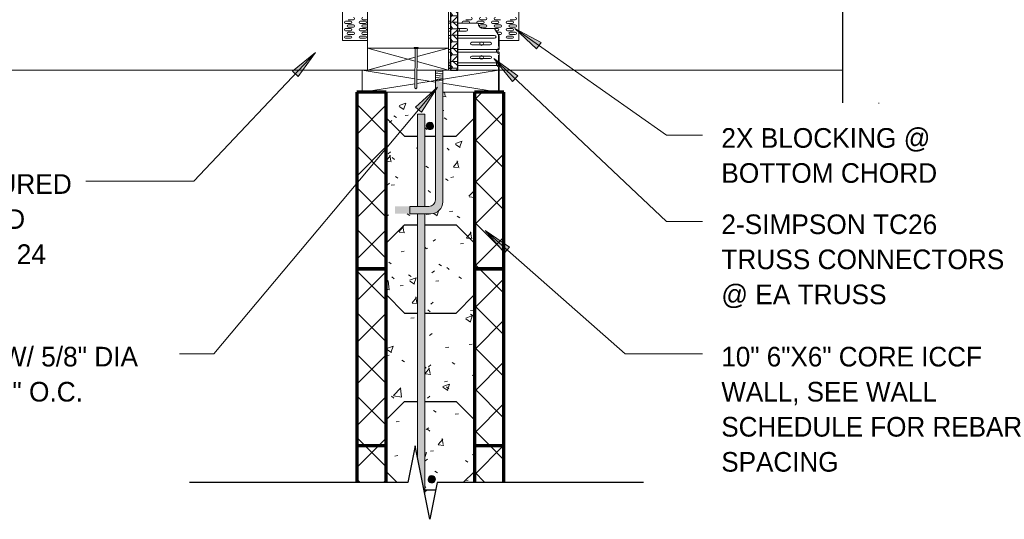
# Model space of a CAD drawing. Header units: inches. Extents: x 263 to 1771, y -57 to 386.
# Tile 2 of 27: x 307 to 374, y 307 to 341. Entities that reach past the tile are written whole.
import ezdxf

# ---------------------------------------------------------------- set-up
doc = ezdxf.new("R2010")
doc.units = ezdxf.units.IN
doc.header["$MEASUREMENT"] = 0
for name, color, linetype, lineweight in [('A-ANNO-TEXT', 2, 'Continuous', 9), ('A-DETL', 5, 'Continuous', 9), ('A-DETL-GENF', 3, 'Continuous', 9), ('A-DETL-HLIN', 3, 'Continuous', 70), ('A-DETL-LLIN', 3, 'Continuous', 9), ('A-DETL-MLIN', 3, 'Continuous', 30)]:
    doc.layers.add(name, color=color, linetype=linetype, lineweight=lineweight)
pattern_1 = [(50, (0, 0), (4.590705, -0.401868), [0.48, -5.28]), (355, (0, 0), (-0.887837, 4.8137), [0.384, -4.224]), (100.451, (0.383, -0.033), (3.70197, 4.412723), [0.408, -4.487]), (46.184, (0, 1.28), (6.83066, -1.05904), [0.72, -7.92]), (96.636, (0.569, 1.192), (5.98166, 6.23401), [0.612, -6.731]), (351.184, (0, 1.28), (5.98208, 6.23382), [0.576, -6.336]), (21, (0.64, 0.96), (3.820292, -2.5771), [0.48, -5.28]), (326, (0.64, 0.96), (1.557207, 4.640587), [0.384, -4.224]), (71.451, (0.958, 0.745), (5.377147, 2.064703), [0.408, -4.487]), (37.5, (0, 0), (0.077972, 2.1307863), [0.211, -3.962, 0.211, -4.077, -4.24]), (37.5, (0, 0), (0.077972, 2.1307863), [-8.461, 0.211, -4.029]), (7.5, (0, 0), (1.683907, 2.52439), [0.211, -2.234, 0.211, -3.866, -1.616]), (7.5, (0, 0), (1.683907, 2.52439), [-6.522, 0.211, -1.405]), (327.5, (-1.427, 0), (3.416527, -0.1442966), [0.211, -1.389, 0.211, -4.781, -6.624]), (327.5, (-1.427, 0), (3.416527, -0.1442966), [-6.592, 0.211, -6.413]), (317.5, (-2.067, 0), (3.732463, 0.640715), [0.211, -1.869, 0.211, -3.104, -4.704]), (317.5, (-2.067, 0), (3.732463, 0.640715), [-5.395, 0.211, -4.493])]
pattern_2 = [(45, (0, 0), (-1.4142136, 1.4142136), []), (135, (0, 0), (-1.4142136, -1.4142136), [])]

# ---------------------------------------------------------------- blocks, each defined once
blk = doc.blocks.new('Dimension Lumbe_ CORE ICCF0')
at = {"layer": 'A-DETL-GENF'}
for p, q in [((0, 9.25), (0, 4.274)), ((0.579, 5.679), (0, 9.25)), ((1.5, 9.25), (0, 9.25)), ((0.92, 5.675), (1.5, 9.25)), ((1.5, 8.881), (1.5, 9.25)), ((1.5, 0), (0.602, 5.54)), ((0.693, 4.274), (0.898, 5.536)), ((0, 3.774), (0, 0)), ((0, 0), (0.612, 3.774)), ((0, 0), (1.5, 0))]:
    blk.add_line(p, q, dxfattribs=at)
blk = doc.blocks.new('Reinf Bar Secti_ CORE ICCF0')
at = {"layer": 'A-DETL-GENF'}
h = blk.add_hatch(color=256, dxfattribs=at)
edge = h.paths.add_edge_path(flags=0)
edge.add_arc((0, 0), 0.25, 180, 360)
edge.add_arc((0, 0), 0.25, 360, 540)
for start, end in [(360, 180), (180, 360)]:
    blk.add_arc((0, 0), 0.25, start, end, dxfattribs=at)
blk = doc.blocks.new('Reinf Bar Eleva_ CORE ICCF0')
at = {"layer": 'A-DETL-GENF'}
for points in [[(0, 0.5), (0, 0), (6.257, 0), (6.257, 0.5)], [(23.249, 0), (25.749, 0.5), (6.757, 0.5), (6.757, 0)]]:
    blk.add_hatch(color=256, dxfattribs=at).paths.add_polyline_path(points, flags=0)
for p, q in [((6.257, 0.5), (0, 0.5)), ((0, 0.5), (0, 0)), ((0, 0), (6.257, 0)), ((25.749, 0.5), (6.757, 0.5)), ((6.757, 0), (23.249, 0))]:
    blk.add_line(p, q, dxfattribs=at)
blk = doc.blocks.new('Break Line1 - B_ CORE ICCF0')
at = {"layer": 'A-DETL-GENF', "lineweight": 30}
for p, q in [((-1, 0), (-0.5, 2.5)), ((-0.5, 2.5), (0.5, -2.5)), ((-15.015, 0), (-1, 0)), ((0.5, -2.5), (1, 0)), ((1, 0), (15.831, 0))]:
    blk.add_line(p, q, dxfattribs=at)
blk = doc.blocks.new('Break Line1 - B_ CORE ICCF2')
at = {"layer": 'A-DETL-GENF', "lineweight": 30}
for p, q in [((-1, 0), (-0.5, 2.5)), ((-0.5, 2.5), (0.5, -2.5)), ((-24.86, 0), (-1, 0)), ((0.5, -2.5), (1, 0)), ((1, 0), (24.715, 0))]:
    blk.add_line(p, q, dxfattribs=at)
blk = doc.blocks.new('Anchor Bolt8 - _ CORE ICCF0')
at = {"layer": 'A-DETL-GENF'}
for p, q in [((0.643, 3.25), (0.656, 3.25)), ((0.656, 2.625), (0.656, 3.25)), ((-0.25, 2.5), (-0.25, -6.312)), ((-0.25, 2.375), (0.25, 2.432)), ((-0.25, 2.25), (0.25, 2.305)), ((-0.25, 2.125), (0.25, 2.18)), ((-0.25, 2), (0.25, 2.055)), ((0.25, 2.5), (0.25, -6.438)), ((0.643, 2.625), (0.768, 2.625)), ((0.643, 2.5), (0.768, 2.5)), ((-0.25, 1.875), (0.25, 1.93)), ((-0.25, 1.75), (0.25, 1.805)), ((-2, -7.25), (-2, -6.75)), ((-2, -6.75), (-0.688, -6.75)), ((-2, -7.25), (-0.562, -7.25))]:
    blk.add_line(p, q, dxfattribs=at)
for centre, radius in [((-0.688, -6.312), 0.438), ((-0.562, -6.438), 0.812)]:
    blk.add_arc(centre, radius, 270, 0, dxfattribs=at)
blk = doc.blocks.new('Plywood-Section_ CORE ICCF1')
at = {"layer": 'A-DETL-GENF'}
h = blk.add_hatch(dxfattribs=at)
h.set_pattern_fill('FP1_4', color=256, style=0, pattern_type=2)
h.set_pattern_definition([(270, (-21.068, 21.048), (0.444, 3e-17), []), (225, (-21.068, 21.048), (3e-17, -0.444063), [0.628, -0.628]), (315, (-21.068, 21.048), (3e-17, -0.444063), [0.628, -0.628])])
h.paths.add_polyline_path([(35, 0.5), (0, 0.5), (0, 0), (35, 0)], flags=0)
at = {"layer": 'A-DETL-GENF', "lineweight": 30}
for p, q in [((35, 0.5), (0, 0.5)), ((0, 0.5), (0, 0)), ((0, 0), (35, 0)), ((35, 0), (35, 0.5))]:
    blk.add_line(p, q, dxfattribs=at)
blk = doc.blocks.new('Common Wood Nai_ CORE ICCF0')
at = {"layer": 'A-DETL-GENF'}
for p, q in [((0, 0.1405), (-0.066, 0.1405)), ((-0.066, 0.1405), (-0.066, -0.1405)), ((0, 0.0695), (0, 0.1405)), ((2.668, 0.0695), (0, 0.0695)), ((0, -0.0695), (0, 0.0695)), ((2.75, 0), (2.668, 0.0695)), ((2.668, -0.0695), (2.75, 0)), ((-0.066, -0.1405), (0, -0.1405)), ((0, -0.1405), (0, -0.0695)), ((0, -0.0695), (2.668, -0.0695))]:
    blk.add_line(p, q, dxfattribs=at)

msp = doc.modelspace()

# ---------------------------------------------------------------- hatches: boundary and pattern name
at = {"layer": 'A-ANNO-TEXT'}
for points in [[(342.12725916, 338.54948054), (342.42963002, 338.9806301), (340.64099158, 339.9134227)], [(325.54217303, 337.01479679), (325.92467369, 336.65284192), (327.10808346, 338.28650983)], [(340.49665833, 336.32562788), (340.85808456, 336.70862809), (339.22278374, 337.88978038)], [(333.91127062, 334.57714742), (334.31457838, 334.23853122), (335.39894717, 335.93955263)], [(339.95030409, 324.68743686), (340.29824834, 325.08272521), (338.62301966, 326.20653052)]]:
    msp.add_hatch(color=7, dxfattribs=at).paths.add_polyline_path(points, flags=0)
at = {"layer": 'A-DETL-GENF'}
h = msp.add_hatch(color=7, dxfattribs=at)
edge = h.paths.add_edge_path(flags=0)
edge.add_arc((334.94284862, 328.15584195), 0.8125, 270, 360)
edge.add_line((335.75534862, 328.15584195), (335.75534862, 336.29200956))
edge.add_line((335.75534862, 336.29200956), (335.25534862, 336.29200956))
edge.add_line((335.25534862, 336.29200956), (335.25534862, 328.28084195))
edge.add_arc((334.81784862, 328.28084195), 0.4375, -90, 0, ccw=False)
edge.add_line((334.81784862, 327.84334195), (332.50534862, 327.84334195))
edge.add_line((332.50534862, 327.84334195), (332.50534862, 327.34334195))
edge.add_line((332.50534862, 327.34334195), (334.94284862, 327.34334195))
h = msp.add_hatch(dxfattribs=at)
h.set_pattern_fill('FP1_2', style=0, pattern_type=2)
h.set_pattern_definition(pattern_2)
h.paths.add_polyline_path([(329.90463536, 335.59991511), (329.90463536, 323.59991511), (331.90463536, 323.59991511), (331.90463536, 335.59991511)], flags=0)
h = msp.add_hatch(dxfattribs=at)
h.set_pattern_fill('FP1_1', style=0, pattern_type=2)
h.set_pattern_definition(pattern_1)
edge = h.paths.add_edge_path(flags=0)
edge.add_line((331.90463536, 335.59991511), (331.90463536, 323.59991511))
edge.add_line((331.90463536, 323.59991511), (334.02963536, 323.59991511))
edge.add_line((334.02963536, 323.59991511), (334.02963536, 327.34334195))
edge.add_line((334.02963536, 327.34334195), (332.50534862, 327.34334195))
edge.add_line((332.50534862, 327.34334195), (332.50534862, 327.84334195))
edge.add_line((332.50534862, 327.84334195), (334.02963536, 327.84334195))
edge.add_line((334.02963536, 327.84334195), (334.02963536, 334.09991511))
edge.add_line((334.02963536, 334.09991511), (334.52963536, 334.09991511))
edge.add_line((334.52963536, 334.09991511), (334.52963536, 327.84334195))
edge.add_line((334.52963536, 327.84334195), (334.81784862, 327.84334195))
edge.add_arc((334.81784862, 328.28084195), 0.4375, 270, 360)
edge.add_line((335.25534862, 328.28084195), (335.25534862, 335.59991511))
edge.add_line((335.25534862, 335.59991511), (331.90463536, 335.59991511))
edge = h.paths.add_edge_path(flags=0)
edge.add_arc((334.88034862, 333.31172767), 0.25, 180, 360)
edge.add_arc((334.88034862, 333.31172767), 0.25, 0, 180)
h = msp.add_hatch(dxfattribs=at)
h.set_pattern_fill('FP1_1', style=0, pattern_type=2)
h.set_pattern_definition(pattern_1)
edge = h.paths.add_edge_path(flags=0)
edge.add_line((337.90463536, 323.59991511), (337.90463536, 335.59991511))
edge.add_line((337.90463536, 335.59991511), (335.75534862, 335.59991511))
edge.add_line((335.75534862, 335.59991511), (335.75534862, 328.15584195))
edge.add_arc((334.94284862, 328.15584195), 0.8125, -90, 0, ccw=False)
edge.add_line((334.94284862, 327.34334195), (334.52963536, 327.34334195))
edge.add_line((334.52963536, 327.34334195), (334.52963536, 323.59991511))
edge.add_line((334.52963536, 323.59991511), (337.90463536, 323.59991511))
h = msp.add_hatch(dxfattribs=at)
h.set_pattern_fill('FP1_2', style=0, pattern_type=2)
h.set_pattern_definition(pattern_2)
h.paths.add_polyline_path([(339.90463536, 335.59991511), (337.90463536, 335.59991511), (337.90463536, 323.59991511), (339.90463536, 323.59991511)], flags=0)
h = msp.add_hatch(dxfattribs=at)
h.set_pattern_fill('FP1_2', style=0, pattern_type=2)
h.set_pattern_definition(pattern_2)
h.paths.add_polyline_path([(329.90463536, 323.59991511), (329.90463536, 311.59991511), (331.90463536, 311.59991511), (331.90463536, 323.59991511)], flags=0)
h = msp.add_hatch(dxfattribs=at)
h.set_pattern_fill('FP1_1', style=0, pattern_type=2)
h.set_pattern_definition(pattern_1)
h.paths.add_polyline_path([(331.90463536, 323.59991511), (331.90463536, 311.59991511), (334.02963536, 311.59991511), (334.02963536, 323.59991511)], flags=0)
h = msp.add_hatch(dxfattribs=at)
h.set_pattern_fill('FP1_1', style=0, pattern_type=2)
h.set_pattern_definition(pattern_1)
h.paths.add_polyline_path([(337.90463536, 311.59991511), (337.90463536, 323.59991511), (334.52963536, 323.59991511), (334.52963536, 311.59991511)], flags=0)
h = msp.add_hatch(dxfattribs=at)
h.set_pattern_fill('FP1_2', style=0, pattern_type=2)
h.set_pattern_definition(pattern_2)
h.paths.add_polyline_path([(339.90463536, 323.59991511), (337.90463536, 323.59991511), (337.90463536, 311.59991511), (339.90463536, 311.59991511)], flags=0)
h = msp.add_hatch(dxfattribs=at)
h.set_pattern_fill('FP1_2', style=0, pattern_type=2)
h.set_pattern_definition(pattern_2)
h.paths.add_polyline_path([(331.90463536, 311.59991511), (329.90463536, 311.59991511), (329.90463536, 309.09334195), (331.90463536, 309.09334195)], flags=0)
h = msp.add_hatch(dxfattribs=at)
h.set_pattern_fill('FP1_1', style=0, pattern_type=2)
h.set_pattern_definition(pattern_1)
h.paths.add_polyline_path([(334.02963536, 310.85061227), (334.02963536, 311.59991511), (331.90463536, 311.59991511), (331.90463536, 309.09334195), (333.38108942, 309.09334195), (333.88108942, 311.59334195)], flags=0)
h = msp.add_hatch(dxfattribs=at)
h.set_pattern_fill('FP1_1', style=0, pattern_type=2)
h.set_pattern_definition(pattern_1)
h.paths.add_polyline_path([(334.52963536, 311.59991511), (334.52963536, 308.35061227), (334.88108942, 306.59334195), (335.38108942, 309.09334195), (337.90463536, 309.09334195), (337.90463536, 311.59991511)], flags=0)
edge = h.paths.add_edge_path(flags=0)
edge.add_arc((335.00534862, 309.31172767), 0.25, 0, 180)
edge.add_arc((335.00534862, 309.31172767), 0.25, 180, 360)
h = msp.add_hatch(dxfattribs=at)
h.set_pattern_fill('FP1_2', style=0, pattern_type=2)
h.set_pattern_definition(pattern_2)
h.paths.add_polyline_path([(339.90463536, 311.59991511), (337.90463536, 311.59991511), (337.90463536, 309.09334195), (339.90463536, 309.09334195)], flags=0)

# ---------------------------------------------------------------- linework, layer by layer
at = {"layer": 'A-ANNO-TEXT', "color": 7}
for p, q in [((342.42963002, 338.9806301), (340.64099158, 339.9134227)), ((340.64099158, 339.9134227), (342.12725916, 338.54948054)), ((340.64099158, 339.9134227), (350.95729136, 332.67846565)), ((342.12725916, 338.54948054), (342.42963002, 338.9806301)), ((327.10808346, 338.28650983), (318.84002112, 329.5491242)), ((327.10808346, 338.28650983), (325.54217303, 337.01479679)), ((325.92467369, 336.65284192), (327.10808346, 338.28650983)), ((340.85808456, 336.70862809), (339.22278374, 337.88978038)), ((339.22278374, 337.88978038), (340.49665833, 336.32562788)), ((339.22278374, 337.88978038), (350.95729136, 326.81626453)), ((325.54217303, 337.01479679), (325.92467369, 336.65284192)), ((340.49665833, 336.32562788), (340.85808456, 336.70862809)), ((335.39894717, 335.93955263), (320.19135515, 317.82659737)), ((335.39894717, 335.93955263), (333.91127062, 334.57714742)), ((334.31457838, 334.23853122), (335.39894717, 335.93955263)), ((333.91127062, 334.57714742), (334.31457838, 334.23853122)), ((350.95729136, 332.67846565), (353.4015762, 332.67846565)), ((316.153042, 329.5491242), (311.4969492, 329.5491242)), ((318.84002112, 329.5491242), (316.153042, 329.5491242)), ((350.95729136, 326.81626453), (353.4015762, 326.81626453)), ((340.29824834, 325.08272521), (338.62301966, 326.20653052)), ((338.62301966, 326.20653052), (339.95030409, 324.68743686)), ((338.62301966, 326.20653052), (348.14319404, 317.82659737)), ((339.95030409, 324.68743686), (340.29824834, 325.08272521)), ((318.03148295, 317.82659737), (317.8719492, 317.82659737)), ((320.19135515, 317.82659737), (318.03148295, 317.82659737)), ((348.14319404, 317.82659737), (353.4015762, 317.82659737))]:
    msp.add_line(p, q, dxfattribs=at)
at = {"layer": 'A-DETL'}
for p, q in [((336.14829166, 338.59334195), (336.14829166, 370.6273853)), ((330.64829166, 368.84032697), (330.64829166, 338.59334195)), ((336.27329166, 340.28869195), (336.14829166, 340.28869195)), ((336.14829166, 340.28869195), (336.27329166, 340.28869195)), ((336.27329166, 339.92146695), (336.14829166, 339.92146695)), ((338.15463536, 340.28869195), (336.77329166, 340.28869195)), ((336.77329166, 340.28869195), (338.15463536, 340.28869195)), ((337.3488061, 339.92146695), (336.77329166, 339.92146695)), ((339.27963536, 339.91369195), (338.52963536, 339.91369195)), ((339.27963536, 339.91369195), (338.52963536, 339.91369195)), ((339.59213536, 339.40029909), (339.27963536, 339.91369195)), ((339.59213536, 339.40029909), (339.27963536, 339.91369195)), ((336.27329166, 339.74966695), (336.14829166, 339.74966695)), ((336.27329166, 339.44494195), (336.14829166, 339.44494195)), ((336.27329166, 339.25744195), (336.14829166, 339.25744195)), ((337.3488061, 339.74966695), (336.77329166, 339.74966695)), ((339.27963536, 339.44494195), (336.77329166, 339.44494195)), ((339.27963536, 339.25744195), (336.77329166, 339.25744195)), ((339.52963536, 338.69494195), (339.52963536, 339.50297766)), ((339.59213536, 338.50744195), (339.59213536, 339.40029909)), ((339.59213536, 338.50744195), (339.59213536, 339.40029909)), ((330.64829166, 338.59334195), (330.64829166, 337.09334195)), ((330.64829166, 338.59334195), (333.86683697, 337.71555687)), ((330.64829166, 338.59334195), (333.8049422, 338.59334195)), ((334.00892422, 338.01233537), (336.14829166, 338.59334195)), ((334.08595733, 338.59334195), (336.14829166, 338.59334195)), ((336.14829166, 337.09334195), (336.14829166, 338.59334195)), ((337.7238061, 338.98396695), (338.9738061, 338.98396695)), ((337.7238061, 338.81216695), (338.9738061, 338.81216695)), ((330.64829166, 337.09965922), (333.86952387, 337.97447721)), ((336.14829166, 338.50744195), (336.27329166, 338.50744195)), ((336.14829166, 338.31994195), (336.27329166, 338.31994195)), ((336.77329166, 338.50744195), (339.59213536, 338.50744195)), ((336.77329166, 338.31994195), (339.59213536, 338.31994195)), ((337.7238061, 338.04646695), (338.9738061, 338.04646695)), ((339.52963536, 337.71056695), (339.52963536, 338.1065759)), ((339.59213536, 337.60119195), (339.59213536, 338.31994195)), ((339.59213536, 338.31994195), (339.59213536, 337.60119195)), ((334.00545215, 337.67775273), (336.14829166, 337.09334195)), ((336.27329166, 337.60119195), (336.16052715, 337.60119195)), ((336.16052715, 337.41369195), (336.27329166, 337.41369195)), ((339.59213536, 337.60119195), (336.77329166, 337.60119195)), ((336.77329166, 337.41369195), (339.59213536, 337.41369195)), ((337.7238061, 337.87466695), (338.9738061, 337.87466695)), ((339.52963536, 337.09965922), (339.52963536, 337.31999195)), ((339.59213536, 337.09334195), (339.59213536, 337.41369195)), ((339.59213536, 337.41369195), (339.59213536, 337.09334195)), ((330.64829166, 337.09334195), (333.86038006, 337.09334195)), ((333.99938754, 337.09334195), (336.14829166, 337.09334195)), ((336.77329166, 337.09334195), (339.59213536, 337.09334195)), ((339.52963536, 337.09334195), (336.77329166, 337.09334195)), ((339.52963536, 335.56994195), (339.52963536, 337.09334195)), ((339.59213536, 337.09334195), (339.59213536, 335.56994195)), ((339.59213536, 335.56994195), (339.52963536, 335.56994195)), ((365.38720901, 334.88471075), (365.38720901, 334.83248876))]:
    msp.add_line(p, q, dxfattribs=at)
for centre in [(338.38791466, 338.8968543), (338.38791466, 337.9617796)]:
    msp.add_circle(centre, 0.12539221, dxfattribs=at)
for centre, radius, start, end in [((336.7629061, 339.83556695), 0.12539221, 0, 82.5457796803), ((337.3488061, 339.83556695), 0.0859, 270, 90), ((338.52963536, 340.28869195), 0.375, 180, 270), ((338.52963536, 340.28869195), 0.375, 180, 270), ((336.7629061, 339.83556695), 0.12539221, 277.4542203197, 0), ((339.27963536, 339.35119195), 0.09375, 270, 90), ((337.7238061, 338.89806695), 0.0859, 90, 270), ((338.9738061, 338.89806695), 0.0859, 270, 90), ((339.59213536, 338.40768248), 0.19759492, 108.4395335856, 122.5238343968), ((337.7238061, 337.96056695), 0.0859, 90, 270), ((338.9738061, 337.96056695), 0.0859, 270, 90), ((339.59213536, 338.41369195), 0.19759492, 168.2968914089, 193.4857976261), ((339.59213536, 338.41369195), 0.19759492, 235.3110957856, 251.5604664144), ((339.59213536, 338.41369195), 0.09375, 90, 270), ((339.59213536, 338.41369195), 0.09375, 90, 270), ((339.59213536, 337.50744195), 0.19759492, 171.9572416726, 194.3861236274), ((339.59213536, 337.50744195), 0.19759492, 229.3362824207, 251.5604664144), ((339.59213536, 337.50931293), 0.19759492, 108.4395335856, 124.1764000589), ((339.59213536, 337.50744195), 0.09375, 90, 270), ((339.59213536, 337.50744195), 0.09375, 90, 270)]:
    msp.add_arc(centre, radius, start, end, dxfattribs=at)
at = {"layer": 'A-DETL-HLIN'}
for p, q in [((329.90463536, 335.59991511), (329.90463536, 323.59991511)), ((331.90463536, 335.59991511), (329.90463536, 335.59991511)), ((329.90463536, 335.59991511), (329.90463536, 323.59991511)), ((331.90463536, 335.59991511), (329.90463536, 335.59991511)), ((331.90463536, 323.59991511), (331.90463536, 335.59991511)), ((331.90463536, 323.59991511), (331.90463536, 335.59991511)), ((339.90463536, 335.59991511), (337.90463536, 335.59991511)), ((337.90463536, 335.59991511), (337.90463536, 323.59991511)), ((339.90463536, 335.59991511), (337.90463536, 335.59991511)), ((337.90463536, 335.59991511), (337.90463536, 323.59991511)), ((339.90463536, 323.59991511), (339.90463536, 335.59991511)), ((339.90463536, 323.59991511), (339.90463536, 335.59991511)), ((329.90463536, 323.59991511), (329.90463536, 311.59991511)), ((331.90463536, 323.59991511), (329.90463536, 323.59991511)), ((329.90463536, 323.59991511), (329.90463536, 311.59991511)), ((329.90463536, 323.59991511), (331.90463536, 323.59991511)), ((329.90463536, 323.59991511), (331.90463536, 323.59991511)), ((331.90463536, 311.59991511), (331.90463536, 323.59991511)), ((331.90463536, 311.59991511), (331.90463536, 323.59991511)), ((339.90463536, 323.59991511), (337.90463536, 323.59991511)), ((337.90463536, 323.59991511), (337.90463536, 311.59991511)), ((337.90463536, 323.59991511), (337.90463536, 311.59991511)), ((337.90463536, 323.59991511), (339.90463536, 323.59991511)), ((337.90463536, 323.59991511), (339.90463536, 323.59991511)), ((339.90463536, 311.59991511), (339.90463536, 323.59991511)), ((339.90463536, 311.59991511), (339.90463536, 323.59991511)), ((329.90463536, 311.59991511), (329.90463536, 309.09334195)), ((329.90463536, 311.59991511), (331.90463536, 311.59991511)), ((329.90463536, 311.59991511), (331.90463536, 311.59991511)), ((331.90463536, 309.09334195), (331.90463536, 311.59991511)), ((337.90463536, 311.59991511), (337.90463536, 309.09334195)), ((337.90463536, 311.59991511), (339.90463536, 311.59991511)), ((337.90463536, 311.59991511), (339.90463536, 311.59991511)), ((339.90463536, 309.09334195), (339.90463536, 311.59991511))]:
    msp.add_line(p, q, dxfattribs=at)
at = {"layer": 'A-DETL-LLIN'}
for p, q in [((328.9291291, 343.11137776), (328.9291291, 339.10434631)), ((340.9291291, 343.11137776), (340.9291291, 340.11137776)), ((340.9291291, 339.10434631), (340.9291291, 343.11137776)), ((329.4916291, 340.41762776), (329.1416291, 340.41762776)), ((329.4916291, 340.26762776), (329.1416291, 340.26762776)), ((329.4916291, 339.91294012), (329.1416291, 339.91294012)), ((329.6791291, 340.51997158), (329.3291291, 340.51997158)), ((329.6791291, 340.16528394), (329.3291291, 340.16528394)), ((329.6791291, 340.01528394), (329.3291291, 340.01528394)), ((330.4916291, 340.41762776), (330.1416291, 340.41762776)), ((330.4916291, 340.26762776), (330.1416291, 340.26762776)), ((330.4916291, 339.91294012), (330.1416291, 339.91294012)), ((330.64829166, 340.51997158), (330.3291291, 340.51997158)), ((330.64829166, 340.16528394), (330.3291291, 340.16528394)), ((330.64829166, 340.01528394), (330.3291291, 340.01528394)), ((336.27329166, 340.41762776), (336.14829166, 340.41762776)), ((337.4916291, 340.41762776), (337.1416291, 340.41762776)), ((337.6791291, 340.51997158), (337.3291291, 340.51997158)), ((338.4916291, 340.41762776), (338.1416291, 340.41762776)), ((338.4916291, 340.26762776), (338.15740851, 340.26762776)), ((338.6791291, 340.51997158), (338.3291291, 340.51997158)), ((338.6791291, 340.16528394), (338.3291291, 340.16528394)), ((338.6791291, 340.01528394), (338.3291291, 340.01528394)), ((339.4916291, 340.41762776), (339.1416291, 340.41762776)), ((339.4916291, 340.26762776), (339.1416291, 340.26762776)), ((339.4916291, 339.91294012), (339.27963536, 339.91294012)), ((339.6791291, 340.51997158), (339.3291291, 340.51997158)), ((339.6791291, 340.16528394), (339.3291291, 340.16528394)), ((339.6791291, 340.01528394), (339.3291291, 340.01528394)), ((340.4916291, 340.41762776), (340.1416291, 340.41762776)), ((340.4916291, 340.26762776), (340.1416291, 340.26762776)), ((340.4916291, 339.91294012), (340.1416291, 339.91294012)), ((340.6791291, 340.51997158), (340.3291291, 340.51997158)), ((340.6791291, 340.16528394), (340.3291291, 340.16528394)), ((340.6791291, 340.01528394), (340.3291291, 340.01528394)), ((329.4916291, 339.76294012), (329.1416291, 339.76294012)), ((329.4916291, 339.41059631), (329.1416291, 339.41059631)), ((329.4916291, 339.26059631), (329.1416291, 339.26059631)), ((329.6791291, 339.66294012), (329.3291291, 339.66294012)), ((329.6791291, 339.51294012), (329.3291291, 339.51294012)), ((330.4916291, 339.76294012), (330.1416291, 339.76294012)), ((330.4916291, 339.41059631), (330.1416291, 339.41059631)), ((330.4916291, 339.26059631), (330.1416291, 339.26059631)), ((330.64829166, 339.66294012), (330.3291291, 339.66294012)), ((330.64829166, 339.51294012), (330.3291291, 339.51294012)), ((339.4916291, 339.76294012), (339.37139734, 339.76294012)), ((339.6791291, 339.66294012), (339.4322669, 339.66294012)), ((339.6791291, 339.51294012), (339.52357125, 339.51294012)), ((340.4916291, 339.76294012), (340.1416291, 339.76294012)), ((340.4916291, 339.41059631), (340.1416291, 339.41059631)), ((340.4916291, 339.26059631), (340.1416291, 339.26059631)), ((340.6791291, 339.66294012), (340.3291291, 339.66294012)), ((340.6791291, 339.51294012), (340.3291291, 339.51294012)), ((328.9291291, 339.10434631), (330.64829166, 339.10434631)), ((339.59213536, 339.10434631), (340.9291291, 339.10434631)), ((336.16052715, 337.84479389), (336.14829166, 337.84479389)), ((336.16052715, 337.21493676), (336.16052715, 337.84479389)), ((336.27329166, 337.21493676), (336.16052715, 337.21493676)), ((330.64829166, 337.09965922), (294.90463536, 337.09965922)), ((336.14829166, 337.09334195), (336.27329166, 337.09334195)), ((362.90463536, 337.09965922), (339.59213536, 337.09965922))]:
    msp.add_line(p, q, dxfattribs=at)
for centre, start, end in [((329.6791291, 340.59497158), 270, 90), ((330.3291291, 340.59497158), 90, 270), ((337.6791291, 340.59497158), 270, 90), ((338.3291291, 340.59497158), 90, 270), ((338.6791291, 340.59497158), 270, 90), ((339.3291291, 340.59497158), 90, 270), ((340.6791291, 340.59497158), 270, 90), ((329.1416291, 340.34262776), 90, 270), ((329.1416291, 339.83794012), 90, 270), ((329.3291291, 340.09028394), 90, 270), ((329.4916291, 340.34262776), 270, 90), ((329.4916291, 339.83794012), 270, 90), ((329.6791291, 340.09028394), 270, 90), ((330.1416291, 340.34262776), 90, 270), ((330.1416291, 339.83794012), 90, 270), ((330.3291291, 340.09028394), 90, 270), ((330.4916291, 340.34262776), 270, 90), ((330.4916291, 339.83794012), 270, 90), ((337.1416291, 340.34262776), 90, 244.7229755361), ((337.4916291, 340.34262776), 295.277024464, 90), ((338.1416291, 340.34262776), 90, 244.7229755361), ((338.3291291, 340.09028394), 90, 270), ((338.4916291, 340.34262776), 270, 90), ((338.6791291, 340.09028394), 270, 90), ((339.1416291, 340.34262776), 90, 270), ((339.3291291, 340.09028394), 90, 270), ((339.4916291, 340.34262776), 270, 90), ((339.4916291, 339.83794012), 270, 90), ((339.6791291, 340.09028394), 270, 90), ((340.1416291, 340.34262776), 90, 270), ((340.1416291, 339.83794012), 90, 270), ((340.3291291, 340.09028394), 90, 270), ((340.4916291, 340.34262776), 270, 90), ((340.4916291, 339.83794012), 270, 90), ((340.6791291, 340.09028394), 270, 90), ((329.1416291, 339.33559631), 90, 270), ((329.3291291, 339.58794012), 90, 270), ((329.4916291, 339.33559631), 270, 90), ((329.6791291, 339.58794012), 270, 90), ((330.1416291, 339.33559631), 90, 270), ((330.3291291, 339.58794012), 90, 270), ((330.4916291, 339.33559631), 270, 90), ((339.6791291, 339.58794012), 270, 90), ((340.1416291, 339.33559631), 90, 270), ((340.3291291, 339.58794012), 90, 270), ((340.4916291, 339.33559631), 270, 90), ((340.6791291, 339.58794012), 270, 90)]:
    msp.add_arc(centre, 0.075, start, end, dxfattribs=at)
at = {"layer": 'A-DETL-MLIN'}
for p, q in [((331.90463536, 333.84991511), (333.15463536, 332.59991511)), ((337.90463536, 333.84991511), (336.65463536, 332.59991511)), ((333.15463536, 332.59991511), (334.02963536, 332.59991511)), ((334.52963536, 332.59991511), (335.25534862, 332.59991511)), ((335.75534862, 332.59991511), (336.65463536, 332.59991511)), ((331.90463536, 325.34991511), (333.15463536, 326.59991511)), ((333.15463536, 326.59991511), (334.02963536, 326.59991511)), ((334.52963536, 326.59991511), (336.65463536, 326.59991511)), ((337.90463536, 325.34991511), (336.65463536, 326.59991511)), ((331.90463536, 321.84991511), (333.15463536, 320.59991511)), ((337.90463536, 321.84991511), (336.65463536, 320.59991511)), ((333.15463536, 320.59991511), (334.02963536, 320.59991511)), ((334.52963536, 320.59991511), (336.65463536, 320.59991511)), ((331.90463536, 313.34991511), (333.15463536, 314.59991511)), ((333.15463536, 314.59991511), (334.02963536, 314.59991511)), ((334.52963536, 314.59991511), (336.65463536, 314.59991511)), ((337.90463536, 313.34991511), (336.65463536, 314.59991511)), ((331.90463536, 309.84991511), (332.66120851, 309.09334195)), ((337.90463536, 309.84991511), (337.1480622, 309.09334195)), ((334.52963536, 308.59991511), (335.28240405, 308.59991511))]:
    msp.add_line(p, q, dxfattribs=at)

# ---------------------------------------------------------------- block references
at = {"layer": 'A-DETL-GENF'}
for name, p, rotation in [('Break Line1 - B_ CORE ICCF2', (362.90463536, 359.59965922), 269.9999999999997), ('Plywood-Section_ CORE ICCF1', (336.77329166, 337.09334195), 89.99999999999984), ('Common Wood Nai_ CORE ICCF0', (333.94516128, 338.56554231), 269.4054452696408), ('Dimension Lumbe_ CORE ICCF0', (339.52963536, 335.59334195), 90.0000000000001), ('Reinf Bar Eleva_ CORE ICCF0', (334.02963536, 334.09991511), 270.0000000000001), ('Reinf Bar Secti_ CORE ICCF0', (334.88034862, 333.31172767), 180), ('Break Line1 - B_ CORE ICCF0', (334.38108942, 309.09334195), 180), ('Reinf Bar Secti_ CORE ICCF0', (335.00534862, 309.31172767), 180)]:
    msp.add_blockref(name, p, dxfattribs=dict(at, rotation=rotation))
msp.add_blockref('Anchor Bolt8 - _ CORE ICCF0', (335.50534862, 334.59334195), dxfattribs=at)

# ---------------------------------------------------------------- texts
at = {"layer": 'A-ANNO-TEXT', "color": 7, "char_height": 1.3341121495, "attachment_point": 1, "line_spacing_factor": 1.070803}
for s, insert, width in [('\\fStylus BT|b0|i0|c0|p34|;2X BLOCKING @\\PBOTTOM CHORD', (354.6815762, 333.1578159), 17.964), ('\\fStylus BT|b0|i0|c0|p34|;MANUFACTURED\\PENGINEERED\\PTRUSSES @ 24\\PINCHES O.C.', (295.5769492, 330.02847444), 17.568), ('\\fStylus BT|b0|i0|c0|p34|;2-SIMPSON TC26\\PTRUSS CONNECTORS\\P@ EA TRUSS', (354.6815762, 327.29561477), 22.95), ('\\fStylus BT|b0|i0|c0|p34|;CONT 2X10 W/ 5/8" DIA\\PAB @ MIN 36" O.C.\\P', (295.5769492, 318.30594761), 25.218), ('\\fStylus BT|b0|i0|c0|p34|;10" 6"X6" CORE ICCF\\PWALL, SEE WALL\\PSCHEDULE FOR REBAR\\PSPACING', (354.6815762, 318.30594761), 24.228)]:
    msp.add_mtext(s, dxfattribs=dict(at, insert=insert, width=width))

doc.saveas('drawing.dxf')
